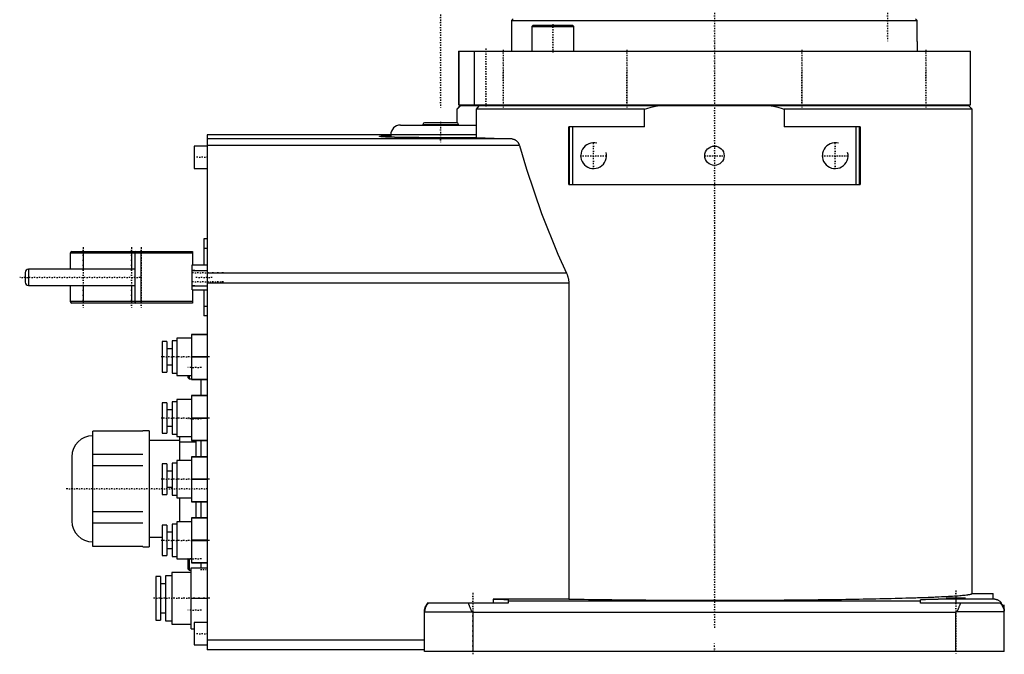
# Model space of a CAD drawing. Extents: x -216 to 565, y -1 to 791.
# Tile 1 of 4: x -216 to 90, y -1 to 196. Entities that reach past the tile are written whole.
import ezdxf

# ---------------------------------------------------------------- set-up
doc = ezdxf.new("R2010")
doc.units = 0
doc.linetypes.add('CENTER', pattern=[1.5, 0.45, -0.5, 0.05, -0.5])
for name, color, linetype in [('AM_0', 7, 'CONTINUOUS'), ('AM_10', 7, 'CONTINUOUS'), ('AM_7', 7, 'CENTER')]:
    doc.layers.add(name, color=color, linetype=linetype)

msp = doc.modelspace()

# ---------------------------------------------------------------- linework, layer by layer
at = {"layer": 'AM_0', "color": 7, "linetype": 'CONTINUOUS'}
for p, q in [((-62.5, 196.5), (-63, 196)), ((-63, 196), (-63, 186.5)), ((-63, 196), (62.97, 196)), ((62.97, 196), (62.47, 196.5)), ((62.97, 189.5), (62.97, 196)), ((-56.3, 194.5), (-56.7, 194.1)), ((-56.7, 194.1), (-56.7, 186.5)), ((-56.7, 194.1), (-43.7, 194.1)), ((-56.3, 194.5), (-44.1, 194.5)), ((-43.7, 194.1), (-44.1, 194.5)), ((-43.7, 186.5), (-43.7, 194.1)), ((-79.5, 186.5), (-79.5, 169.8)), ((-79.5, 186.5), (79.5, 186.5)), ((-79.21, 169.8), (-79.21, 186.5)), ((-74.57, 186.5), (-74.57, 169.8)), ((63, 189.5), (62.97, 189.5)), ((63, 186.5), (63, 189.5)), ((79.5, 169.8), (79.5, 186.5)), ((-79, 169.5), (-80, 168.5)), ((-80, 168.5), (-80, 164.2)), ((-79.91, 168.5), (-80, 168.5)), ((-79.91, 168.5), (-78.89, 169.5)), ((-79.91, 164.19), (-79.91, 168.5)), ((-79.5, 169.8), (79.5, 169.8)), ((79, 169.5), (-79, 169.5)), ((-73.17, 169.5), (-73.93, 168.5)), ((-73.93, 168.5), (-73.93, 159.7)), ((-21.7, 168.5), (-73.93, 168.5)), ((-69.59, 169.8), (-69.59, 169.5)), ((-69.59, 169.8), (-69.59, 169.5)), ((-61.59, 169.5), (-61.59, 169.8)), ((-31.17, 169.8), (-31.17, 169.5)), ((-31.17, 169.8), (-31.17, 169.5)), ((-23.17, 169.5), (-23.17, 169.8)), ((-21.7, 163), (-21.7, 168.5)), ((21.7, 168.5), (21.7, 163)), ((80, 168.5), (21.7, 168.5)), ((23.17, 169.8), (23.17, 169.5)), ((23.17, 169.8), (23.17, 169.5)), ((31.17, 169.5), (31.17, 169.8)), ((61.59, 169.8), (61.59, 169.5)), ((61.6, 169.8), (61.6, 169.5)), ((69.59, 169.5), (69.59, 169.8)), ((80, 168.5), (79, 169.5)), ((80, 18), (80, 168.5)), ((-97.5, 163.5), (-73.93, 163.5)), ((-90.5, 163.7), (-90.5, 163.5)), ((-90.5, 163.7), (-79.5, 163.7)), ((-80, 164.2), (-90, 164.2)), ((-79.5, 163.5), (-79.5, 163.7)), ((-21.7, 163), (-45.2, 163)), ((-45.2, 145), (-45.2, 163)), ((-45, 145), (-45, 163)), ((-44, 145), (-44, 163)), ((45.2, 163), (21.7, 163)), ((44, 145), (44, 163)), ((45, 145), (45, 163)), ((45.2, 163), (45.2, 145)), ((-73.93, 160.5), (-157.5, 160.5)), ((-157.5, 160.5), (-157.5, 0.5)), ((-62.83, 159.2), (-157.5, 159.2)), ((-100.5, 160.5), (-100.5, 159.74)), ((-73.93, 159.7), (-88, 159.58)), ((-73.93, 159.7), (-62.83, 159.2)), ((-157.5, 157), (-161.5, 157)), ((-161.5, 157), (-161.5, 150)), ((-60.55, 157.15), (-157.5, 157.15)), ((-161.5, 150), (-157.5, 150)), ((-45.2, 145), (45.2, 145)), ((-157.5, 128.2), (-158.5, 128.2)), ((-158.5, 128.2), (-158.5, 120.11)), ((-200, 123.7), (-200, 118.7)), ((-162, 123.7), (-200, 123.7)), ((-199.5, 124.2), (-162, 124.2)), ((-196, 124.2), (-196, 118.7)), ((-181, 124.2), (-181, 118.7)), ((-180, 123.7), (-180, 108.7)), ((-178, 108.2), (-178, 124.2)), ((-162, 124.2), (-162, 120.11)), ((-157.5, 125.2), (-158.5, 125.2)), ((-162.1, 112.29), (-162.1, 120.11)), ((-162.1, 120.11), (-157.5, 120.11)), ((-214, 117.7), (-214, 114.7)), ((-180, 118.7), (-213, 118.7)), ((-213, 118.7), (-213, 113.7)), ((-162.1, 118.35), (-157.5, 118.35)), ((-161.3, 118.35), (-162, 118.35)), ((-45.95, 117.54), (-157.5, 117.54)), ((-213, 113.7), (-180, 113.7)), ((-200, 113.7), (-200, 108.7)), ((-196, 113.7), (-196, 108.2)), ((-181, 113.7), (-181, 108.2)), ((-162.1, 113.53), (-157.5, 113.53)), ((-161.3, 113.53), (-162, 113.53)), ((-45.21, 114.38), (-157.5, 114.38)), ((-45.21, 114.38), (-45.21, 16.27)), ((-162.1, 112.29), (-157.5, 112.29)), ((-162, 112.29), (-162, 108.2)), ((-158.5, 112.29), (-158.5, 104.2)), ((-162, 108.7), (-200, 108.7)), ((-162, 108.2), (-199.5, 108.2)), ((-157.5, 107.2), (-158.5, 107.2)), ((-157.5, 104.2), (-158.5, 104.2)), ((-162.4, 98.5), (-162.4, 84.5)), ((-157.5, 98.5), (-162.4, 98.5)), ((-162.4, 98.49), (-157.5, 98.49)), ((-170, 96.25), (-171.5, 96.25)), ((-171.5, 96.25), (-171.5, 86.75)), ((-170, 96.25), (-170, 86.75)), ((-166.9, 96.51), (-168.4, 96.51)), ((-168.4, 96.51), (-168.4, 86.49)), ((-162.4, 97.27), (-166.9, 97.27)), ((-166.9, 97.27), (-166.9, 85.73)), ((-168.4, 94), (-170, 94)), ((-170, 89), (-168.4, 89)), ((-157.5, 91.51), (-162.4, 91.51)), ((-162.4, 91.49), (-157.5, 91.49)), ((-171.5, 86.75), (-170, 86.75)), ((-168.4, 86.49), (-166.9, 86.49)), ((-166.9, 85.73), (-162.4, 85.73)), ((-163.5, 85.73), (-163.5, 85.07)), ((-163.1, 85.73), (-163.1, 84.67)), ((-163.5, 85.07), (-163.1, 84.67)), ((-163.1, 84.67), (-162.4, 84.67)), ((-157.5, 84.51), (-162.4, 84.51)), ((-162.4, 84.5), (-157.5, 84.5)), ((-159.5, 84.52), (-159.5, 79.53)), ((-162.4, 79.5), (-162.4, 65.5)), ((-157.5, 79.5), (-162.4, 79.5)), ((-162.4, 79.49), (-157.5, 79.49)), ((-170, 77.25), (-171.5, 77.25)), ((-171.5, 77.25), (-171.5, 67.75)), ((-170, 77.25), (-170, 67.75)), ((-166.9, 77.51), (-168.4, 77.51)), ((-168.4, 77.51), (-168.4, 67.49)), ((-162.4, 78.27), (-166.9, 78.27)), ((-166.9, 78.27), (-166.9, 66.73)), ((-168.4, 75), (-170, 75)), ((-157.5, 72.51), (-162.4, 72.51)), ((-162.4, 72.49), (-157.5, 72.49)), ((-177.5, 68.38), (-193, 68.38)), ((-193, 32.62), (-193, 68.38)), ((-175.5, 68.5), (-177.5, 68.5)), ((-177.5, 68.5), (-177.5, 68.39)), ((-175.5, 68.5), (-175.5, 32.5)), ((-171.5, 67.75), (-170, 67.75)), ((-170, 70), (-168.4, 70)), ((-168.4, 67.49), (-166.9, 67.49)), ((-166, 65.5), (-175.5, 65.5)), ((-166.9, 66.73), (-162.4, 66.73)), ((-166, 59.27), (-166, 66.73)), ((-161, 64.98), (-166, 64.98)), ((-157.5, 65.51), (-162.4, 65.51)), ((-162.4, 65.5), (-157.5, 65.5)), ((-161, 65.5), (-161, 60.51)), ((-159.5, 65.52), (-159.5, 60.51)), ((-177.5, 61.2), (-193, 61.2)), ((-199.5, 60.5), (-199.5, 40.5)), ((-170, 58.25), (-171.5, 58.25)), ((-171.5, 58.25), (-171.5, 48.75)), ((-170, 58.25), (-170, 48.75)), ((-166.9, 58.51), (-168.4, 58.51)), ((-168.4, 58.51), (-168.4, 48.49)), ((-162.4, 59.27), (-166.9, 59.27)), ((-166.9, 59.27), (-166.9, 47.73)), ((-162.4, 60.5), (-162.4, 46.5)), ((-157.5, 60.5), (-162.4, 60.5)), ((-162.4, 60.49), (-157.5, 60.49)), ((-177.5, 57.68), (-193, 57.68)), ((-168.4, 56), (-170, 56)), ((-157.5, 53.51), (-162.4, 53.51)), ((-162.4, 53.49), (-157.5, 53.49)), ((-170, 51), (-168.4, 51)), ((-171.5, 48.75), (-170, 48.75)), ((-168.4, 48.49), (-166.9, 48.49)), ((-166.9, 47.73), (-162.4, 47.73)), ((-166, 40.27), (-166, 47.73)), ((-157.5, 46.51), (-162.4, 46.51)), ((-162.4, 46.5), (-157.5, 46.5)), ((-161, 46.5), (-161, 41.49)), ((-159.5, 46.5), (-159.5, 41.5)), ((-177.5, 43.32), (-193, 43.32)), ((-177.5, 39.8), (-193, 39.8)), ((-162.4, 40.27), (-166.9, 40.27)), ((-166.9, 40.27), (-166.9, 28.73)), ((-162.4, 41.5), (-162.4, 27.5)), ((-157.5, 41.5), (-162.4, 41.5)), ((-162.4, 41.49), (-157.5, 41.49)), ((-170, 39.25), (-171.5, 39.25)), ((-171.5, 39.25), (-171.5, 29.75)), ((-170, 39.25), (-170, 29.75)), ((-168.4, 37), (-170, 37)), ((-166.9, 39.51), (-168.4, 39.51)), ((-168.4, 39.51), (-168.4, 29.49)), ((-175.5, 35.5), (-171.5, 35.5)), ((-157.5, 34.51), (-162.4, 34.51)), ((-162.4, 34.49), (-157.5, 34.49)), ((-177.5, 32.62), (-193, 32.62)), ((-177.5, 32.61), (-177.5, 32.5)), ((-177.5, 32.5), (-175.5, 32.5)), ((-170, 32), (-168.4, 32)), ((-171.5, 29.75), (-170, 29.75)), ((-168.4, 29.49), (-166.9, 29.49)), ((-166.9, 28.73), (-162.4, 28.73)), ((-163.5, 28.73), (-163.5, 25.65)), ((-163.1, 28.73), (-163.1, 25.25)), ((-162.5, 24.49), (-168.5, 24.49)), ((-168.5, 24.49), (-168.5, 8.51)), ((-163.5, 25.65), (-163.1, 25.25)), ((-163.1, 25.25), (-162.5, 25.25)), ((-162.5, 7.01), (-162.5, 26)), ((-162.5, 26), (-157.5, 26)), ((-157.5, 27.51), (-162.4, 27.51)), ((-162.4, 27.5), (-157.5, 27.5)), ((-159.5, 27.49), (-159.5, 26)), ((-171.95, 23.25), (-173.45, 23.25)), ((-173.45, 23.25), (-173.45, 9.75)), ((-171.95, 23.25), (-171.95, 9.75)), ((-168.5, 23.5), (-170.4, 23.5)), ((-170.4, 23.5), (-170.4, 9.5)), ((-170.4, 21), (-171.95, 21)), ((-162.5, 16.5), (-157.5, 16.5)), ((-45.21, 16.27), (-68.68, 16.27)), ((-68.68, 16.27), (-68.68, 15)), ((-64, 16.04), (-64, 15)), ((-64, 15.73), (64, 15.73)), ((64, 15), (64, 16.04)), ((75, 16.32), (75, 15)), ((75, 16.32), (86.5, 16.32)), ((80, 18), (86.5, 18)), ((86.5, 16.32), (86.5, 18)), ((-90, 0), (-90, 12.77)), ((-90, 12.3), (-75.14, 12.3)), ((-64, 15), (-89.2, 15)), ((-75.14, 12.3), (-75, 12.23)), ((-75, 12.23), (-75, 0)), ((-75, 12.23), (75, 12.23)), ((89.24, 15), (64, 15)), ((75, 12.23), (75.14, 12.3)), ((75, 0), (75, 12.23)), ((90, 12.3), (75.14, 12.3)), ((90, 0), (90, 14.5)), ((-173.45, 9.75), (-171.95, 9.75)), ((-171.95, 12.01), (-170.4, 12.01)), ((-170.4, 9.5), (-168.5, 9.5)), ((-168.5, 8.51), (-162.5, 8.51)), ((-162.5, 7.01), (-161.5, 7.01)), ((-157.5, 9), (-161.5, 9)), ((-161.5, 9), (-161.5, 2)), ((-90, 3.5), (-157.5, 3.5)), ((-161.5, 2), (-157.5, 2)), ((-90, 0.5), (-157.5, 0.5)), ((90, 0), (-90, 0))]:
    msp.add_line(p, q, dxfattribs=at)
for points in [[(-21.7, 168.5, 0), (-21.03, 168.68, 0), (-19.68, 169.03, 0), (-18.33, 169.35, 0), (-17.66, 169.5, 0)], [(17.66, 169.5, 0), (18.33, 169.35, 0), (19.68, 169.03, 0), (21.03, 168.68, 0), (21.7, 168.5, 0)], [(-104, 160, 0), (-104, 160.01, 0), (-103.97, 160.03, 0), (-103.93, 160.04, 0), (-103.9, 160.05, 0), (-103.86, 160.06, 0), (-103.77, 160.07, 0), (-103.66, 160.09, 0), (-103.53, 160.1, 0), (-103.37, 160.12, 0), (-103.2, 160.13, 0), (-103.1, 160.14, 0), (-103, 160.15, 0), (-102.78, 160.16, 0), (-102.54, 160.18, 0), (-102.28, 160.19, 0), (-102, 160.21, 0), (-101.7, 160.22, 0), (-101.55, 160.23, 0), (-101.38, 160.23, 0), (-101.05, 160.24, 0), (-100.69, 160.26, 0), (-100.51, 160.26, 0)], [(-88, 159.58, 0), (-88.12, 159.58, 0), (-88.35, 159.58, 0), (-88.58, 159.58, 0), (-88.7, 159.58, 0), (-88.81, 159.58, 0), (-89.05, 159.58, 0), (-89.28, 159.58, 0), (-89.51, 159.59, 0), (-89.74, 159.59, 0), (-89.97, 159.59, 0), (-90.09, 159.59, 0), (-90.2, 159.59, 0), (-90.43, 159.59, 0), (-90.66, 159.59, 0), (-90.89, 159.59, 0), (-91.12, 159.59, 0), (-91.35, 159.59, 0), (-91.46, 159.59, 0), (-91.58, 159.59, 0), (-91.8, 159.6, 0), (-92.03, 159.6, 0), (-92.14, 159.6, 0), (-92.25, 159.6, 0), (-92.48, 159.6, 0), (-92.7, 159.6, 0), (-92.81, 159.6, 0), (-92.92, 159.6, 0), (-93.14, 159.61, 0), (-93.36, 159.61, 0), (-93.58, 159.61, 0), (-93.8, 159.61, 0), (-94.02, 159.61, 0), (-94.12, 159.62, 0), (-94.23, 159.62, 0), (-94.44, 159.62, 0), (-94.66, 159.62, 0), (-94.87, 159.62, 0), (-95.08, 159.63, 0), (-95.28, 159.63, 0), (-95.39, 159.63, 0), (-95.49, 159.63, 0), (-95.7, 159.64, 0), (-95.9, 159.64, 0), (-96.1, 159.64, 0), (-96.3, 159.64, 0), (-96.5, 159.65, 0), (-96.6, 159.65, 0), (-96.69, 159.65, 0), (-96.89, 159.65, 0), (-97.08, 159.66, 0), (-97.27, 159.66, 0), (-97.46, 159.66, 0), (-97.65, 159.67, 0), (-97.74, 159.67, 0), (-97.83, 159.67, 0), (-98.01, 159.68, 0), (-98.2, 159.68, 0), (-98.37, 159.68, 0), (-98.55, 159.69, 0), (-98.72, 159.69, 0), (-98.81, 159.69, 0), (-98.89, 159.7, 0), (-99.06, 159.7, 0), (-99.23, 159.7, 0), (-99.31, 159.71, 0), (-99.4, 159.71, 0), (-99.56, 159.71, 0), (-99.72, 159.72, 0), (-99.8, 159.72, 0), (-99.87, 159.72, 0), (-100.03, 159.73, 0), (-100.18, 159.73, 0), (-100.33, 159.74, 0), (-100.48, 159.74, 0), (-100.62, 159.75, 0), (-100.69, 159.75, 0), (-100.76, 159.75, 0), (-100.9, 159.75, 0), (-101.04, 159.76, 0), (-101.17, 159.76, 0), (-101.3, 159.77, 0), (-101.43, 159.77, 0), (-101.49, 159.78, 0), (-101.56, 159.78, 0), (-101.68, 159.79, 0), (-101.8, 159.79, 0), (-101.91, 159.8, 0), (-102.03, 159.8, 0), (-102.14, 159.81, 0), (-102.19, 159.81, 0), (-102.25, 159.81, 0), (-102.35, 159.82, 0), (-102.45, 159.82, 0), (-102.55, 159.83, 0), (-102.64, 159.83, 0), (-102.74, 159.84, 0), (-102.78, 159.84, 0), (-102.83, 159.84, 0), (-102.91, 159.85, 0), (-102.99, 159.86, 0), (-103.07, 159.86, 0), (-103.15, 159.87, 0), (-103.22, 159.87, 0), (-103.26, 159.88, 0), (-103.29, 159.88, 0), (-103.36, 159.89, 0), (-103.42, 159.89, 0), (-103.45, 159.89, 0), (-103.48, 159.9, 0), (-103.54, 159.9, 0), (-103.6, 159.91, 0), (-103.62, 159.91, 0), (-103.65, 159.91, 0), (-103.69, 159.92, 0), (-103.74, 159.93, 0), (-103.78, 159.93, 0), (-103.81, 159.94, 0), (-103.85, 159.94, 0), (-103.86, 159.95, 0), (-103.88, 159.95, 0), (-103.9, 159.96, 0), (-103.93, 159.96, 0), (-103.95, 159.97, 0), (-103.97, 159.98, 0), (-103.98, 159.98, 0), (-103.98, 159.98, 0), (-103.99, 159.99, 0), (-104, 159.99, 0), (-104, 160, 0), (-104, 160, 0)], [(-62.83, 159.2, 0), (-62.76, 159.2, 0), (-62.61, 159.18, 0), (-62.46, 159.15, 0), (-62.39, 159.14, 0), (-62.31, 159.11, 0), (-62.16, 159.06, 0), (-62.01, 158.99, 0), (-61.86, 158.92, 0), (-61.72, 158.82, 0), (-61.58, 158.72, 0), (-61.51, 158.67, 0), (-61.44, 158.61, 0), (-61.31, 158.48, 0), (-61.18, 158.34, 0), (-61.07, 158.2, 0), (-61, 158.11, 0), (-60.98, 158.08, 0), (-60.96, 158.05, 0), (-60.95, 158.04, 0), (-60.95, 158.03, 0), (-60.93, 158, 0), (-60.91, 157.97, 0), (-60.89, 157.94, 0), (-60.87, 157.91, 0), (-60.86, 157.88, 0), (-60.85, 157.87, 0), (-60.84, 157.85, 0), (-60.82, 157.82, 0), (-60.81, 157.79, 0), (-60.8, 157.77, 0), (-60.79, 157.76, 0), (-60.77, 157.73, 0), (-60.76, 157.69, 0), (-60.75, 157.68, 0), (-60.74, 157.66, 0), (-60.73, 157.63, 0), (-60.71, 157.59, 0), (-60.7, 157.56, 0), (-60.68, 157.53, 0), (-60.67, 157.49, 0), (-60.66, 157.48, 0), (-60.65, 157.46, 0), (-60.64, 157.42, 0), (-60.63, 157.39, 0), (-60.61, 157.35, 0), (-60.6, 157.32, 0), (-60.59, 157.28, 0), (-60.58, 157.26, 0), (-60.58, 157.24, 0), (-60.57, 157.21, 0), (-60.55, 157.17, 0), (-60.55, 157.15, 0)], [(-60.55, 157.15, 0), (-58.35, 149.82, 0), (-53.66, 135.99, 0), (-48.6, 123.37, 0), (-45.95, 117.54, 0)], [(-45.95, 117.54, 0), (-45.91, 117.46, 0), (-45.84, 117.29, 0), (-45.77, 117.13, 0), (-45.73, 117.04, 0), (-45.7, 116.96, 0), (-45.64, 116.79, 0), (-45.58, 116.61, 0), (-45.52, 116.44, 0), (-45.47, 116.27, 0), (-45.43, 116.09, 0), (-45.4, 116, 0), (-45.38, 115.92, 0), (-45.35, 115.74, 0), (-45.31, 115.56, 0), (-45.28, 115.38, 0), (-45.26, 115.2, 0), (-45.24, 115.02, 0), (-45.23, 114.93, 0), (-45.23, 114.83, 0), (-45.22, 114.65, 0), (-45.21, 114.47, 0), (-45.21, 114.38, 0)], [(-68.68, 16.27, 0), (-68.44, 16.27, 0), (-67.98, 16.26, 0), (-67.54, 16.25, 0), (-67.32, 16.24, 0), (-67.12, 16.24, 0), (-66.72, 16.23, 0), (-66.35, 16.21, 0), (-66, 16.2, 0), (-65.67, 16.19, 0), (-65.38, 16.18, 0), (-65.24, 16.17, 0), (-65.11, 16.16, 0), (-64.87, 16.15, 0), (-64.65, 16.13, 0), (-64.47, 16.12, 0), (-64.31, 16.1, 0), (-64.19, 16.09, 0), (-64.14, 16.08, 0), (-64.1, 16.07, 0), (-64.04, 16.06, 0), (-64, 16.04, 0), (-64, 16.04, 0)], [(-45.21, 16.27, 0), (-44.54, 16.26, 0), (-43.2, 16.24, 0), (-41.84, 16.21, 0), (-41.15, 16.2, 0), (-40.46, 16.19, 0), (-39.06, 16.17, 0), (-37.65, 16.15, 0), (-36.22, 16.13, 0), (-34.78, 16.11, 0), (-33.33, 16.1, 0), (-32.59, 16.09, 0), (-31.86, 16.08, 0), (-30.38, 16.06, 0), (-28.88, 16.05, 0), (-27.38, 16.03, 0), (-25.86, 16.02, 0), (-24.33, 16, 0), (-23.57, 16, 0), (-22.8, 15.99, 0), (-21.25, 15.98, 0), (-19.7, 15.97, 0), (-18.91, 15.96, 0), (-18.13, 15.96, 0), (-16.56, 15.95, 0), (-14.99, 15.94, 0), (-14.19, 15.94, 0), (-13.4, 15.93, 0), (-11.81, 15.93, 0), (-10.22, 15.92, 0), (-8.62, 15.92, 0), (-7.02, 15.91, 0), (-5.42, 15.91, 0), (-4.62, 15.91, 0), (-3.81, 15.91, 0), (-2.21, 15.91, 0), (-0.6, 15.91, 0), (1.01, 15.91, 0), (2.62, 15.91, 0), (4.22, 15.91, 0), (5.03, 15.91, 0), (5.83, 15.91, 0), (7.43, 15.91, 0), (9.03, 15.92, 0), (10.63, 15.92, 0), (12.22, 15.93, 0), (13.81, 15.94, 0), (14.6, 15.94, 0), (15.39, 15.94, 0), (16.96, 15.95, 0), (18.53, 15.96, 0), (20.09, 15.97, 0), (21.65, 15.98, 0), (23.19, 16, 0), (23.96, 16, 0), (24.72, 16.01, 0), (26.25, 16.02, 0), (27.76, 16.04, 0), (29.27, 16.05, 0), (30.76, 16.07, 0), (32.24, 16.08, 0), (32.97, 16.09, 0), (33.7, 16.1, 0), (35.15, 16.12, 0), (36.59, 16.14, 0), (37.3, 16.15, 0), (38.01, 16.16, 0), (39.42, 16.18, 0), (40.81, 16.2, 0), (41.5, 16.21, 0), (42.19, 16.22, 0), (43.55, 16.24, 0), (44.89, 16.27, 0), (46.21, 16.29, 0), (47.51, 16.31, 0), (48.8, 16.34, 0), (49.43, 16.35, 0), (50.06, 16.37, 0), (51.31, 16.39, 0), (52.53, 16.42, 0), (53.73, 16.45, 0), (54.91, 16.48, 0), (56.07, 16.51, 0), (56.64, 16.52, 0), (57.21, 16.54, 0), (58.32, 16.57, 0), (59.41, 16.6, 0), (60.47, 16.63, 0), (61.51, 16.66, 0), (62.53, 16.69, 0), (63.03, 16.71, 0), (63.52, 16.73, 0), (64.49, 16.76, 0), (65.42, 16.79, 0), (66.34, 16.83, 0), (67.22, 16.86, 0), (68.08, 16.9, 0), (68.5, 16.92, 0), (68.91, 16.94, 0), (69.71, 16.97, 0), (70.49, 17.01, 0), (71.24, 17.05, 0), (71.95, 17.08, 0), (72.64, 17.12, 0), (72.97, 17.14, 0), (73.3, 17.16, 0), (73.93, 17.2, 0), (74.53, 17.24, 0), (74.82, 17.26, 0), (75.1, 17.28, 0), (75.64, 17.32, 0), (76.15, 17.36, 0), (76.39, 17.38, 0), (76.62, 17.4, 0), (77.07, 17.44, 0), (77.49, 17.48, 0), (77.87, 17.52, 0), (78.22, 17.56, 0), (78.55, 17.6, 0), (78.69, 17.62, 0), (78.83, 17.64, 0), (79.09, 17.69, 0), (79.32, 17.73, 0), (79.51, 17.77, 0), (79.67, 17.81, 0), (79.8, 17.85, 0), (79.85, 17.87, 0), (79.9, 17.89, 0), (79.96, 17.94, 0), (80, 17.98, 0), (80, 18, 0)], [(64, 16.04, 0), (64, 16.04, 0), (64, 16.04, 0), (64.01, 16.05, 0), (64.01, 16.05, 0), (64.01, 16.05, 0), (64.02, 16.05, 0), (64.04, 16.06, 0), (64.05, 16.06, 0), (64.07, 16.07, 0), (64.08, 16.07, 0), (64.09, 16.07, 0), (64.1, 16.08, 0), (64.13, 16.08, 0), (64.15, 16.08, 0), (64.18, 16.09, 0), (64.21, 16.09, 0), (64.24, 16.1, 0), (64.26, 16.1, 0), (64.28, 16.1, 0), (64.32, 16.1, 0), (64.35, 16.11, 0), (64.37, 16.11, 0), (64.4, 16.11, 0), (64.44, 16.12, 0), (64.49, 16.12, 0), (64.51, 16.12, 0), (64.53, 16.12, 0), (64.58, 16.13, 0), (64.64, 16.13, 0), (64.69, 16.14, 0), (64.75, 16.14, 0), (64.81, 16.14, 0), (64.84, 16.15, 0), (64.87, 16.15, 0), (64.93, 16.15, 0), (65, 16.16, 0), (65.06, 16.16, 0), (65.13, 16.16, 0), (65.21, 16.17, 0), (65.24, 16.17, 0), (65.28, 16.17, 0), (65.36, 16.17, 0), (65.43, 16.18, 0), (65.51, 16.18, 0), (65.6, 16.19, 0), (65.68, 16.19, 0), (65.72, 16.19, 0), (65.77, 16.19, 0), (65.85, 16.2, 0), (65.94, 16.2, 0), (66.04, 16.2, 0), (66.13, 16.21, 0), (66.22, 16.21, 0), (66.27, 16.21, 0), (66.32, 16.21, 0), (66.42, 16.22, 0), (66.52, 16.22, 0), (66.63, 16.22, 0), (66.73, 16.23, 0), (66.84, 16.23, 0), (66.89, 16.23, 0), (66.94, 16.23, 0), (67.05, 16.24, 0), (67.17, 16.24, 0), (67.22, 16.24, 0), (67.28, 16.24, 0), (67.39, 16.24, 0), (67.51, 16.25, 0), (67.57, 16.25, 0), (67.63, 16.25, 0), (67.75, 16.25, 0), (67.87, 16.26, 0), (67.99, 16.26, 0), (68.11, 16.26, 0), (68.24, 16.26, 0), (68.3, 16.26, 0), (68.37, 16.27, 0), (68.5, 16.27, 0), (68.63, 16.27, 0), (68.76, 16.27, 0), (68.89, 16.28, 0), (69.02, 16.28, 0), (69.09, 16.28, 0), (69.16, 16.28, 0), (69.29, 16.28, 0), (69.43, 16.28, 0), (69.57, 16.29, 0), (69.71, 16.29, 0), (69.85, 16.29, 0), (69.92, 16.29, 0), (69.99, 16.29, 0), (70.13, 16.29, 0), (70.28, 16.3, 0), (70.42, 16.3, 0), (70.57, 16.3, 0), (70.72, 16.3, 0), (70.79, 16.3, 0), (70.86, 16.3, 0), (71.01, 16.3, 0), (71.16, 16.31, 0), (71.31, 16.31, 0), (71.46, 16.31, 0), (71.62, 16.31, 0), (71.69, 16.31, 0), (71.77, 16.31, 0), (71.92, 16.31, 0), (72.08, 16.31, 0), (72.15, 16.31, 0), (72.23, 16.31, 0), (72.39, 16.32, 0), (72.54, 16.32, 0), (72.62, 16.32, 0), (72.7, 16.32, 0), (72.85, 16.32, 0), (73.01, 16.32, 0), (73.17, 16.32, 0), (73.33, 16.32, 0), (73.48, 16.32, 0), (73.56, 16.32, 0), (73.64, 16.32, 0), (73.8, 16.32, 0), (73.96, 16.32, 0), (74.12, 16.32, 0), (74.28, 16.32, 0), (74.44, 16.32, 0), (74.52, 16.32, 0), (74.6, 16.32, 0), (74.76, 16.32, 0), (74.92, 16.32, 0), (75, 16.32, 0)], [(72, 16.56, 0), (72, 16.56, 0), (72, 16.56, 0), (72, 16.56, 0), (72, 16.56, 0), (72, 16.56, 0), (72.01, 16.56, 0), (72.01, 16.57, 0), (72.01, 16.57, 0), (72.02, 16.57, 0), (72.02, 16.57, 0), (72.03, 16.57, 0), (72.03, 16.57, 0), (72.03, 16.57, 0), (72.04, 16.57, 0), (72.05, 16.57, 0), (72.06, 16.58, 0), (72.07, 16.58, 0), (72.07, 16.58, 0), (72.08, 16.58, 0), (72.09, 16.58, 0), (72.1, 16.58, 0), (72.1, 16.58, 0), (72.11, 16.58, 0), (72.12, 16.58, 0), (72.13, 16.58, 0), (72.14, 16.58, 0), (72.15, 16.58, 0), (72.16, 16.59, 0), (72.17, 16.59, 0), (72.19, 16.59, 0), (72.2, 16.59, 0), (72.22, 16.59, 0), (72.23, 16.59, 0), (72.24, 16.59, 0), (72.25, 16.59, 0), (72.27, 16.59, 0), (72.29, 16.59, 0), (72.31, 16.59, 0), (72.33, 16.6, 0), (72.34, 16.6, 0), (72.35, 16.6, 0), (72.37, 16.6, 0), (72.39, 16.6, 0), (72.41, 16.6, 0), (72.44, 16.6, 0), (72.46, 16.6, 0), (72.47, 16.6, 0), (72.48, 16.6, 0), (72.51, 16.6, 0), (72.53, 16.6, 0), (72.56, 16.61, 0), (72.58, 16.61, 0), (72.61, 16.61, 0), (72.62, 16.61, 0), (72.63, 16.61, 0), (72.66, 16.61, 0), (72.69, 16.61, 0), (72.72, 16.61, 0), (72.74, 16.61, 0), (72.77, 16.61, 0), (72.79, 16.61, 0), (72.8, 16.61, 0), (72.83, 16.61, 0), (72.86, 16.61, 0), (72.88, 16.62, 0), (72.89, 16.62, 0), (72.93, 16.62, 0), (72.96, 16.62, 0), (72.97, 16.62, 0), (72.99, 16.62, 0), (73.02, 16.62, 0), (73.05, 16.62, 0), (73.09, 16.62, 0), (73.12, 16.62, 0), (73.16, 16.62, 0), (73.17, 16.62, 0), (73.19, 16.62, 0), (73.23, 16.62, 0), (73.26, 16.62, 0), (73.3, 16.62, 0), (73.33, 16.63, 0), (73.37, 16.63, 0), (73.39, 16.63, 0), (73.41, 16.63, 0), (73.44, 16.63, 0), (73.48, 16.63, 0), (73.52, 16.63, 0), (73.56, 16.63, 0), (73.6, 16.63, 0), (73.61, 16.63, 0), (73.63, 16.63, 0), (73.67, 16.63, 0), (73.71, 16.63, 0), (73.75, 16.63, 0), (73.79, 16.63, 0), (73.83, 16.63, 0), (73.85, 16.63, 0), (73.87, 16.63, 0), (73.91, 16.63, 0), (73.95, 16.63, 0), (73.99, 16.63, 0), (74.04, 16.63, 0), (74.08, 16.63, 0), (74.1, 16.63, 0), (74.12, 16.63, 0), (74.16, 16.64, 0), (74.2, 16.64, 0), (74.22, 16.64, 0), (74.24, 16.64, 0), (74.29, 16.64, 0), (74.33, 16.64, 0), (74.35, 16.64, 0), (74.37, 16.64, 0), (74.41, 16.64, 0), (74.46, 16.64, 0), (74.5, 16.64, 0), (74.54, 16.64, 0), (74.59, 16.64, 0), (74.61, 16.64, 0), (74.63, 16.64, 0), (74.67, 16.64, 0), (74.72, 16.64, 0), (74.76, 16.64, 0), (74.8, 16.64, 0), (74.85, 16.64, 0), (74.87, 16.64, 0), (74.89, 16.64, 0), (74.93, 16.64, 0), (74.98, 16.64, 0), (75, 16.64, 0)], [(78, 16.56, 0), (78, 16.56, 0), (78, 16.56, 0), (77.99, 16.55, 0), (77.99, 16.55, 0), (77.98, 16.55, 0), (77.97, 16.55, 0), (77.96, 16.55, 0), (77.95, 16.55, 0), (77.93, 16.54, 0), (77.91, 16.54, 0), (77.9, 16.54, 0), (77.89, 16.54, 0), (77.86, 16.54, 0), (77.83, 16.53, 0), (77.8, 16.53, 0), (77.77, 16.53, 0), (77.74, 16.53, 0), (77.72, 16.53, 0), (77.7, 16.53, 0), (77.66, 16.52, 0), (77.62, 16.52, 0), (77.6, 16.52, 0), (77.58, 16.52, 0), (77.53, 16.52, 0), (77.48, 16.52, 0), (77.46, 16.51, 0), (77.43, 16.51, 0), (77.38, 16.51, 0), (77.33, 16.51, 0), (77.27, 16.51, 0), (77.21, 16.51, 0), (77.15, 16.51, 0), (77.12, 16.5, 0), (77.09, 16.5, 0), (77.03, 16.5, 0), (76.96, 16.5, 0), (76.89, 16.5, 0), (76.83, 16.5, 0), (76.76, 16.5, 0), (76.72, 16.5, 0), (76.68, 16.49, 0), (76.61, 16.49, 0), (76.54, 16.49, 0), (76.46, 16.49, 0), (76.39, 16.49, 0), (76.31, 16.49, 0), (76.27, 16.49, 0), (76.23, 16.49, 0), (76.15, 16.49, 0), (76.07, 16.49, 0), (75.98, 16.49, 0), (75.9, 16.48, 0), (75.82, 16.48, 0), (75.78, 16.48, 0), (75.73, 16.48, 0), (75.65, 16.48, 0), (75.56, 16.48, 0), (75.48, 16.48, 0), (75.39, 16.48, 0), (75.3, 16.48, 0), (75.26, 16.48, 0), (75.22, 16.48, 0), (75.13, 16.48, 0), (75.04, 16.48, 0), (75, 16.48, 0), (74.96, 16.48, 0), (74.87, 16.48, 0), (74.78, 16.48, 0), (74.74, 16.48, 0), (74.7, 16.48, 0), (74.61, 16.48, 0), (74.52, 16.48, 0), (74.44, 16.48, 0), (74.35, 16.48, 0), (74.27, 16.48, 0), (74.22, 16.48, 0), (74.18, 16.48, 0), (74.1, 16.48, 0), (74.02, 16.49, 0), (73.93, 16.49, 0), (73.85, 16.49, 0), (73.77, 16.49, 0), (73.73, 16.49, 0), (73.69, 16.49, 0), (73.61, 16.49, 0), (73.54, 16.49, 0), (73.46, 16.49, 0), (73.39, 16.49, 0), (73.32, 16.49, 0), (73.28, 16.5, 0), (73.24, 16.5, 0), (73.17, 16.5, 0), (73.11, 16.5, 0), (73.04, 16.5, 0), (72.97, 16.5, 0), (72.91, 16.5, 0), (72.88, 16.5, 0), (72.85, 16.51, 0), (72.79, 16.51, 0), (72.73, 16.51, 0), (72.67, 16.51, 0), (72.62, 16.51, 0), (72.57, 16.51, 0), (72.54, 16.51, 0), (72.52, 16.52, 0), (72.47, 16.52, 0), (72.42, 16.52, 0), (72.4, 16.52, 0), (72.38, 16.52, 0), (72.34, 16.52, 0), (72.3, 16.53, 0), (72.28, 16.53, 0), (72.26, 16.53, 0), (72.23, 16.53, 0), (72.2, 16.53, 0), (72.17, 16.53, 0), (72.14, 16.54, 0), (72.11, 16.54, 0), (72.1, 16.54, 0), (72.09, 16.54, 0), (72.07, 16.54, 0), (72.05, 16.55, 0), (72.04, 16.55, 0), (72.03, 16.55, 0), (72.02, 16.55, 0), (72.01, 16.55, 0), (72.01, 16.55, 0), (72, 16.56, 0), (72, 16.56, 0), (72, 16.56, 0)], [(75, 16.64, 0), (75.02, 16.64, 0), (75.07, 16.64, 0), (75.11, 16.64, 0), (75.13, 16.64, 0), (75.15, 16.64, 0), (75.2, 16.64, 0), (75.24, 16.64, 0), (75.28, 16.64, 0), (75.33, 16.64, 0), (75.37, 16.64, 0), (75.39, 16.64, 0), (75.41, 16.64, 0), (75.46, 16.64, 0), (75.5, 16.64, 0), (75.54, 16.64, 0), (75.59, 16.64, 0), (75.63, 16.64, 0), (75.65, 16.64, 0), (75.67, 16.64, 0), (75.71, 16.64, 0), (75.76, 16.64, 0), (75.78, 16.64, 0), (75.8, 16.64, 0), (75.84, 16.64, 0), (75.88, 16.63, 0), (75.9, 16.63, 0), (75.92, 16.63, 0), (75.96, 16.63, 0), (76.01, 16.63, 0), (76.05, 16.63, 0), (76.09, 16.63, 0), (76.13, 16.63, 0), (76.15, 16.63, 0), (76.17, 16.63, 0), (76.21, 16.63, 0), (76.25, 16.63, 0), (76.29, 16.63, 0), (76.33, 16.63, 0), (76.37, 16.63, 0), (76.39, 16.63, 0), (76.4, 16.63, 0), (76.44, 16.63, 0), (76.48, 16.63, 0), (76.52, 16.63, 0), (76.56, 16.63, 0), (76.59, 16.63, 0), (76.61, 16.63, 0), (76.63, 16.63, 0), (76.67, 16.63, 0), (76.7, 16.62, 0), (76.74, 16.62, 0), (76.77, 16.62, 0), (76.81, 16.62, 0), (76.83, 16.62, 0), (76.84, 16.62, 0), (76.88, 16.62, 0), (76.91, 16.62, 0), (76.95, 16.62, 0), (76.98, 16.62, 0), (77.01, 16.62, 0), (77.03, 16.62, 0), (77.04, 16.62, 0), (77.07, 16.62, 0), (77.11, 16.62, 0), (77.12, 16.62, 0), (77.14, 16.61, 0), (77.17, 16.61, 0), (77.2, 16.61, 0), (77.21, 16.61, 0), (77.23, 16.61, 0), (77.26, 16.61, 0), (77.28, 16.61, 0), (77.31, 16.61, 0), (77.34, 16.61, 0), (77.37, 16.61, 0), (77.38, 16.61, 0), (77.39, 16.61, 0), (77.42, 16.61, 0), (77.44, 16.61, 0), (77.47, 16.6, 0), (77.49, 16.6, 0), (77.52, 16.6, 0), (77.53, 16.6, 0), (77.54, 16.6, 0), (77.56, 16.6, 0), (77.59, 16.6, 0), (77.61, 16.6, 0), (77.63, 16.6, 0), (77.65, 16.6, 0), (77.66, 16.6, 0), (77.67, 16.6, 0), (77.69, 16.59, 0), (77.71, 16.59, 0), (77.73, 16.59, 0), (77.75, 16.59, 0), (77.76, 16.59, 0), (77.77, 16.59, 0), (77.78, 16.59, 0), (77.8, 16.59, 0), (77.81, 16.59, 0), (77.83, 16.59, 0), (77.84, 16.59, 0), (77.85, 16.58, 0), (77.86, 16.58, 0), (77.87, 16.58, 0), (77.88, 16.58, 0), (77.89, 16.58, 0), (77.9, 16.58, 0), (77.9, 16.58, 0), (77.91, 16.58, 0), (77.92, 16.58, 0), (77.93, 16.58, 0), (77.93, 16.58, 0), (77.94, 16.58, 0), (77.95, 16.57, 0), (77.96, 16.57, 0), (77.97, 16.57, 0), (77.97, 16.57, 0), (77.97, 16.57, 0), (77.98, 16.57, 0), (77.98, 16.57, 0), (77.99, 16.57, 0), (77.99, 16.57, 0), (77.99, 16.56, 0), (78, 16.56, 0), (78, 16.56, 0), (78, 16.56, 0), (78, 16.56, 0), (78, 16.56, 0), (78, 16.56, 0)], [(86.5, 16.32, 0), (86.58, 16.32, 0), (86.73, 16.32, 0), (86.88, 16.3, 0), (86.96, 16.29, 0), (87.04, 16.28, 0), (87.19, 16.26, 0), (87.34, 16.22, 0), (87.48, 16.18, 0), (87.63, 16.14, 0), (87.78, 16.08, 0), (87.85, 16.05, 0), (87.92, 16.02, 0), (88.06, 15.96, 0), (88.19, 15.89, 0), (88.32, 15.81, 0), (88.45, 15.73, 0), (88.58, 15.64, 0), (88.64, 15.59, 0), (88.7, 15.55, 0), (88.82, 15.45, 0), (88.93, 15.34, 0), (88.99, 15.29, 0)], [(-90, 12.53, 0), (-90, 12.61, 0), (-89.99, 12.76, 0), (-89.98, 12.91, 0), (-89.97, 12.99, 0), (-89.96, 13.06, 0), (-89.93, 13.21, 0), (-89.9, 13.36, 0), (-89.86, 13.51, 0), (-89.82, 13.65, 0), (-89.76, 13.8, 0), (-89.74, 13.87, 0), (-89.71, 13.94, 0), (-89.64, 14.08, 0), (-89.57, 14.21, 0), (-89.5, 14.34, 0), (-89.42, 14.47, 0), (-89.33, 14.6, 0), (-89.28, 14.66, 0), (-89.24, 14.72, 0), (-89.14, 14.83, 0), (-89.04, 14.95, 0), (-88.99, 15, 0)], [(-76.51, 15, 0), (-76.47, 14.94, 0), (-76.39, 14.8, 0), (-76.32, 14.66, 0), (-76.28, 14.58, 0), (-76.25, 14.5, 0), (-76.18, 14.33, 0), (-76.11, 14.15, 0), (-76.04, 13.97, 0), (-75.97, 13.79, 0), (-75.9, 13.6, 0), (-75.86, 13.51, 0), (-75.83, 13.42, 0), (-75.75, 13.24, 0), (-75.68, 13.07, 0), (-75.61, 12.9, 0), (-75.53, 12.76, 0), (-75.48, 12.68, 0), (-75.47, 12.66, 0), (-75.46, 12.64, 0), (-75.45, 12.63, 0), (-75.45, 12.62, 0), (-75.43, 12.6, 0), (-75.42, 12.58, 0), (-75.41, 12.57, 0), (-75.41, 12.56, 0), (-75.39, 12.54, 0), (-75.38, 12.52, 0), (-75.37, 12.51, 0), (-75.37, 12.5, 0), (-75.35, 12.49, 0), (-75.34, 12.47, 0), (-75.33, 12.45, 0), (-75.31, 12.44, 0), (-75.3, 12.42, 0), (-75.29, 12.41, 0), (-75.28, 12.41, 0), (-75.27, 12.39, 0), (-75.25, 12.38, 0), (-75.24, 12.36, 0), (-75.22, 12.35, 0), (-75.2, 12.34, 0), (-75.19, 12.33, 0), (-75.18, 12.33, 0), (-75.17, 12.31, 0), (-75.15, 12.3, 0), (-75.14, 12.3, 0)], [(75.14, 12.3, 0), (75.15, 12.3, 0), (75.16, 12.31, 0), (75.18, 12.32, 0), (75.19, 12.33, 0), (75.2, 12.34, 0), (75.21, 12.35, 0), (75.23, 12.36, 0), (75.25, 12.37, 0), (75.26, 12.39, 0), (75.27, 12.4, 0), (75.28, 12.41, 0), (75.29, 12.41, 0), (75.3, 12.43, 0), (75.32, 12.44, 0), (75.33, 12.46, 0), (75.34, 12.47, 0), (75.36, 12.49, 0), (75.36, 12.5, 0), (75.37, 12.51, 0), (75.38, 12.53, 0), (75.4, 12.54, 0), (75.4, 12.55, 0), (75.41, 12.56, 0), (75.42, 12.58, 0), (75.44, 12.6, 0), (75.44, 12.61, 0), (75.45, 12.62, 0), (75.46, 12.64, 0), (75.48, 12.66, 0), (75.49, 12.69, 0), (75.5, 12.71, 0), (75.52, 12.73, 0), (75.52, 12.74, 0), (75.53, 12.76, 0), (75.54, 12.78, 0), (75.55, 12.8, 0), (75.6, 12.89, 0), (75.67, 13.05, 0), (75.75, 13.23, 0), (75.82, 13.41, 0), (75.86, 13.5, 0), (75.89, 13.59, 0), (75.96, 13.78, 0), (76.03, 13.96, 0), (76.1, 14.14, 0), (76.17, 14.32, 0), (76.25, 14.49, 0), (76.28, 14.57, 0), (76.32, 14.65, 0), (76.39, 14.8, 0), (76.47, 14.94, 0), (76.51, 15, 0)], [(88.99, 15, 0), (89.04, 14.95, 0), (89.14, 14.83, 0), (89.24, 14.72, 0), (89.28, 14.66, 0), (89.33, 14.6, 0), (89.42, 14.47, 0), (89.5, 14.34, 0), (89.57, 14.21, 0), (89.64, 14.08, 0), (89.71, 13.94, 0), (89.74, 13.87, 0), (89.76, 13.8, 0), (89.82, 13.65, 0), (89.86, 13.51, 0), (89.9, 13.36, 0), (89.93, 13.21, 0), (89.96, 13.06, 0), (89.97, 12.99, 0), (89.98, 12.91, 0), (89.99, 12.76, 0), (90, 12.61, 0), (90, 12.53, 0)]]:
    msp.add_polyline3d(points, dxfattribs=at)
msp.add_circle((0, 154), 3, dxfattribs=at)
for centre, radius, start, end in [((-97.5, 160.5), 3, 90, 180), ((-90, 163.7), 0.5, 90, 180), ((-80, 163.7), 0.5, 0, 90), ((-199.5, 123.7), 0.5, 90, 180), ((-179.5, 123.7), 0.5, 90, 180), ((-213, 117.7), 1, 90, 180), ((-213, 114.7), 1, 180, 270), ((-199.5, 108.7), 0.5, 180, 270), ((-179.5, 108.7), 0.5, 180, 270), ((-193, 60.5), 6.5, 90, 180), ((-193, 40.5), 6.5, 180, 270), ((-86.5, 12.3), 3.5, 129.5177, 180), ((86.5, 12.3), 3.5, 0, 50.4823)]:
    msp.add_arc(centre, radius, start, end, dxfattribs=at)
at = {"layer": 'AM_10', "color": 7, "linetype": 'CONTINUOUS'}
for centre in [(-37.5, 154), (37.5, 154)]:
    msp.add_arc(centre, 4, 75, 15, dxfattribs=at)
at = {"layer": 'AM_7', "color": 4, "linetype": 'CENTER'}
for p, q in [((0, 201.51), (0, 7.27)), ((-85, 197.84), (-85, 168.47)), ((53.74, 198.4), (53.74, 189.6)), ((-50.2, 194.9), (-50.2, 186.1)), ((-71, 187.34), (-71, 168.97)), ((-65.6, 186.93), (-65.6, 177.57)), ((-65.6, 186.93), (-65.6, 177.57)), ((-27.17, 186.93), (-27.17, 169)), ((-27.17, 186.93), (-27.17, 177.57)), ((27.17, 186.93), (27.17, 169)), ((27.17, 186.93), (27.17, 177.57)), ((65.6, 186.93), (65.6, 177.57)), ((65.6, 186.93), (65.6, 177.57)), ((-65.59, 180), (-65.59, 169)), ((-65.59, 180), (-65.59, 169)), ((-27.17, 180), (-27.17, 169)), ((27.17, 180), (27.17, 169)), ((65.59, 180), (65.59, 169)), ((65.59, 180), (65.59, 169)), ((-85, 164.49), (-85, 158.22)), ((-37.5, 149.8), (-37.5, 158.2)), ((37.5, 149.8), (37.5, 158.2)), ((-157.3, 153.5), (-161.7, 153.5)), ((-41.7, 154), (-33.3, 154)), ((-3.15, 154), (3.15, 154)), ((33.3, 154), (41.7, 154)), ((-196, 125.55), (-196, 106.85)), ((-181, 125.55), (-181, 106.85)), ((-178, 125.55), (-178, 106.85)), ((-178.3, 116.2), (-215.7, 116.2)), ((-152.44, 117.62), (-162.56, 117.62)), ((-155.93, 116.2), (-161.44, 116.2)), ((-152.44, 114.78), (-162.56, 114.78)), ((-156.8, 91.5), (-172.2, 91.5)), ((-159.3, 88.17), (-163.7, 88.17)), ((-156.8, 72.5), (-172.2, 72.5)), ((-159.3, 72.25), (-163.7, 72.25)), ((-156.8, 53.5), (-172.2, 53.5)), ((-157.4, 50.5), (-201.5, 50.5)), ((-156.8, 34.5), (-172.2, 34.5)), ((-159.3, 28.75), (-163.7, 28.75)), ((-159.58, 25.5), (-157.83, 25.5)), ((75, 18.9), (75, -0.9)), ((-156.7, 16.5), (-174.25, 16.5)), ((-75, 18.16), (-75, -0.86)), ((-159.3, 12.83), (-163.7, 12.83)), ((-157.3, 5.5), (-161.7, 5.5)), ((0, -0.12), (0, 2.62))]:
    msp.add_line(p, q, dxfattribs=at)

doc.saveas('drawing.dxf')
